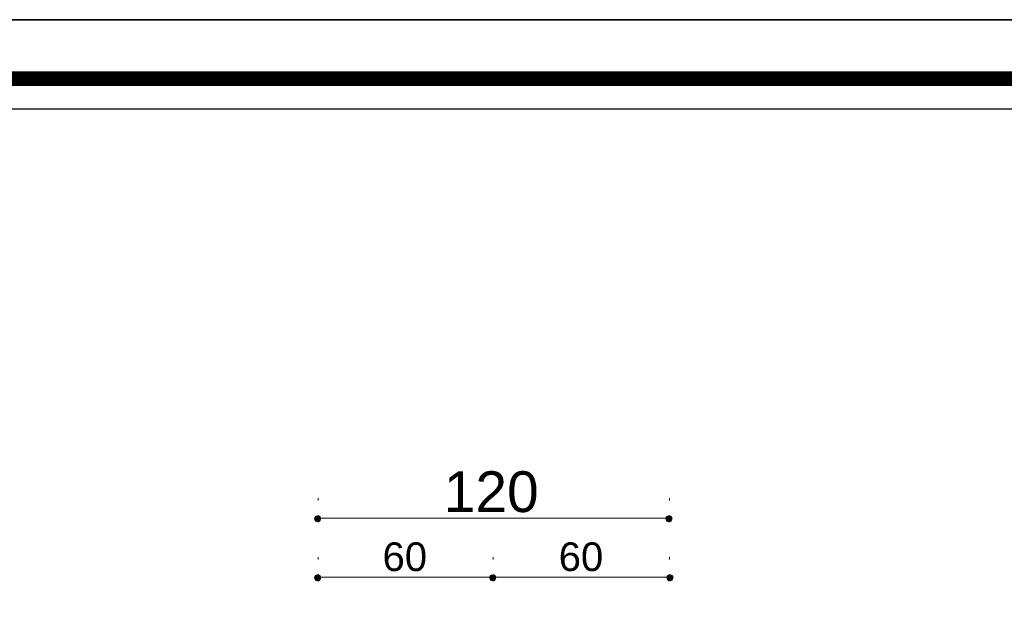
# Model space of a CAD drawing. Header units: metres. Extents: x 5.7 to 89.8, y 4 to 63.5.
# Tile 52 of 59: x 47.9 to 56.9, y 58.2 to 63.5. Entities that reach past the tile are written whole.
import ezdxf

# ---------------------------------------------------------------- set-up
doc = ezdxf.new("R2010")
doc.units = ezdxf.units.M
doc.header["$MEASUREMENT"] = 0
for name, color, linetype in [('PDF8_dim', 7, 'Continuous'), ('PDF8_KADR', 7, 'Continuous'), ('PDF8_Text', 7, 'Continuous')]:
    doc.layers.add(name, color=color, linetype=linetype)
doc.styles.add('PDF Arial', font='arial.ttf')

msp = doc.modelspace()

# ---------------------------------------------------------------- linework, layer by layer
at = {"layer": 'PDF8_dim', "lineweight": 20}
for points in [[(50.6055, 59.1035), (50.6055, 59.0842)], [(53.8127, 59.1035), (53.8127, 59.0842)], [(50.6344, 58.9205), (50.673, 58.9205), (53.7453, 58.9205), (53.7742, 58.9205)], [(50.6055, 58.5641), (50.6055, 58.5449)], [(53.8127, 58.5641), (53.8127, 58.5449)], [(52.1658, 58.3811), (52.1369, 58.3811), (50.673, 58.3811), (50.6344, 58.3811)], [(53.7838, 58.3811), (53.7453, 58.3811), (52.2717, 58.3811), (52.2332, 58.3811)]]:
    msp.add_lwpolyline(points, dxfattribs=at)
msp.add_lwpolyline([(52.2043, 58.5449), (52.2043, 58.5641)], close=True, dxfattribs=at)
at = {"layer": 'PDF8_dim', "transparency": 33554559}
for points in [[(50.5766, 58.9397), (50.6055, 58.9205), (50.567, 58.9205)], [(50.567, 58.9205), (50.5766, 58.8916), (50.6055, 58.9205)], [(50.6055, 58.9494), (50.5766, 58.9397), (50.6055, 58.9205)], [(50.5766, 58.8916), (50.6055, 58.9205), (50.6055, 58.8819)], [(50.6055, 58.9205), (50.6248, 58.9397), (50.6055, 58.9494)], [(50.6344, 58.9205), (50.6055, 58.9205), (50.6248, 58.9397)], [(50.6055, 58.9205), (50.6055, 58.8819), (50.6248, 58.8916)], [(50.6248, 58.8916), (50.6344, 58.9205), (50.6055, 58.9205)], [(53.7838, 58.9397), (53.7742, 58.9205), (53.8127, 58.9205)], [(53.7742, 58.9205), (53.8127, 58.9205), (53.7838, 58.8916)], [(53.8127, 58.9205), (53.8127, 58.9494), (53.7838, 58.9397)], [(53.8127, 58.9205), (53.7838, 58.8916), (53.8127, 58.8819)], [(53.832, 58.9397), (53.8127, 58.9205), (53.8127, 58.9494)], [(53.8416, 58.9205), (53.832, 58.9397), (53.8127, 58.9205)], [(53.8127, 58.8819), (53.832, 58.8916), (53.8127, 58.9205)], [(53.832, 58.8916), (53.8127, 58.9205), (53.8416, 58.9205)], [(50.5766, 58.4004), (50.6055, 58.3811), (50.567, 58.3811)], [(50.567, 58.3811), (50.5766, 58.3522), (50.6055, 58.3811)], [(50.6055, 58.41), (50.5766, 58.4004), (50.6055, 58.3811)], [(50.5766, 58.3522), (50.6055, 58.3811), (50.6055, 58.3426)], [(50.6055, 58.3811), (50.6248, 58.4004), (50.6055, 58.41)], [(50.6344, 58.3811), (50.6055, 58.3811), (50.6248, 58.4004)], [(50.6055, 58.3811), (50.6055, 58.3426), (50.6248, 58.3522)], [(50.6248, 58.3522), (50.6344, 58.3811), (50.6055, 58.3811)], [(52.1754, 58.4004), (52.2043, 58.3811), (52.1658, 58.3811)], [(52.1754, 58.4004), (52.1658, 58.3811), (52.2043, 58.3811)], [(52.1658, 58.3811), (52.1754, 58.3522), (52.2043, 58.3811)], [(52.1658, 58.3811), (52.2043, 58.3811), (52.1754, 58.3522)], [(52.2043, 58.41), (52.1754, 58.4004), (52.2043, 58.3811)], [(52.2043, 58.3811), (52.2043, 58.41), (52.1754, 58.4004)], [(52.1754, 58.3522), (52.2043, 58.3811), (52.2043, 58.3426)], [(52.2043, 58.3811), (52.1754, 58.3522), (52.2043, 58.3426)], [(52.2043, 58.3811), (52.2236, 58.4004), (52.2043, 58.41)], [(52.2236, 58.4004), (52.2043, 58.3811), (52.2043, 58.41)], [(52.2332, 58.3811), (52.2043, 58.3811), (52.2236, 58.4004)], [(52.2332, 58.3811), (52.2236, 58.4004), (52.2043, 58.3811)], [(52.2043, 58.3811), (52.2043, 58.3426), (52.2236, 58.3522)], [(52.2236, 58.3522), (52.2332, 58.3811), (52.2043, 58.3811)], [(52.2043, 58.3426), (52.2236, 58.3522), (52.2043, 58.3811)], [(52.2236, 58.3522), (52.2043, 58.3811), (52.2332, 58.3811)], [(53.7935, 58.4004), (53.7838, 58.3811), (53.8127, 58.3811)], [(53.7838, 58.3811), (53.8127, 58.3811), (53.7935, 58.3522)], [(53.8127, 58.3811), (53.8127, 58.41), (53.7935, 58.4004)], [(53.8127, 58.3811), (53.7935, 58.3522), (53.8127, 58.3426)], [(53.8416, 58.4004), (53.8127, 58.3811), (53.8127, 58.41)], [(53.8512, 58.3811), (53.8416, 58.4004), (53.8127, 58.3811)], [(53.8127, 58.3426), (53.8416, 58.3522), (53.8127, 58.3811)], [(53.8416, 58.3522), (53.8127, 58.3811), (53.8512, 58.3811)]]:
    msp.add_solid(points, dxfattribs=at)
at = {"layer": 'PDF8_KADR', "lineweight": 25}
for points in [[(5.6952, 4.013), (89.7853, 4.013), (89.7853, 63.476), (5.6952, 63.476)], [(5.6952, 63.476), (89.7853, 63.476), (89.7853, 4.013), (5.6952, 4.013)], [(6.5139, 4.8317), (88.8414, 4.8317), (88.8414, 62.6574), (6.5139, 62.6574)]]:
    msp.add_lwpolyline(points, close=True, dxfattribs=at)
at = {"layer": 'PDF8_KADR', "lineweight": 0, "const_width": 0.1348}
msp.add_lwpolyline([(6.2346, 62.9367), (6.2346, 4.5523), (89.1111, 4.5523), (89.1111, 62.9367)], close=True, dxfattribs=at)

# ---------------------------------------------------------------- texts
at = {"layer": 'PDF8_Text', "attachment_point": 7, "style": 'PDF Arial'}
for s, insert, char_height in [('120', (51.7516, 58.972), 0.37229), ('60', (51.193, 58.4345), 0.26198), ('60', (52.8014, 58.4345), 0.26198)]:
    msp.add_mtext(s, dxfattribs=dict(at, insert=insert, char_height=char_height))

doc.saveas('drawing.dxf')
